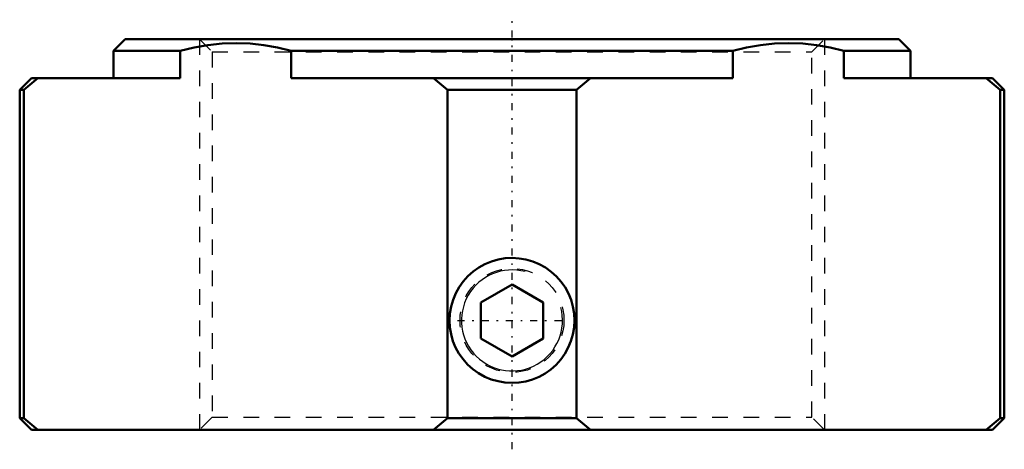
# Model space of a CAD drawing. Header units: millimetres. Extents: x -31.5 to 31.5, y -26.2 to 1.2.
import ezdxf

# ---------------------------------------------------------------- set-up
doc = ezdxf.new("R2010")
doc.units = ezdxf.units.MM
doc.linetypes.add('Center', pattern=[1.5, 0.45, -0.5, 0.05, -0.5])
doc.linetypes.add('Dashed', pattern=[2, 1, -1])
for name, color, linetype, lineweight in [('2d ConnectionPoints', 7, 'Continuous', 50), ('AM_0', 7, 'Continuous', 50), ('AM_5', 3, 'Continuous', 25), ('AM_7', 7, 'Center', 25), ('AM_9', 6, 'Dashed', 25)]:
    doc.layers.add(name, color=color, linetype=linetype, lineweight=lineweight)

msp = doc.modelspace()

# ---------------------------------------------------------------- linework, layer by layer
at = {"layer": '2d ConnectionPoints'}
msp.add_point((0, 0), dxfattribs=at)
at = {"layer": 'AM_0'}
for p, q in [((-24.75, 0), (-25.5, -0.75)), ((-24.75, 0), (24.75, 0)), ((25.5, -0.75), (24.75, 0)), ((-25.5, -0.75), (-25.5, -2.5)), ((-25.5, -0.75), (-21.231, -0.75)), ((-21.231, -0.75), (-21.231, -2.5)), ((-14.125, -0.75), (14.125, -0.75)), ((-14.125, -2.5), (-14.125, -0.75)), ((14.125, -0.75), (14.125, -2.5)), ((21.231, -0.75), (25.5, -0.75)), ((21.231, -2.5), (21.231, -0.75)), ((25.5, -2.5), (25.5, -0.75)), ((-30.75, -2.5), (-31.5, -3.25)), ((-30.338, -2.5), (-31.228, -3.25)), ((-30.75, -2.5), (-21.231, -2.5)), ((14.125, -2.5), (-14.125, -2.5)), ((-4.127, -3.25), (-5.017, -2.5)), ((5.017, -2.5), (4.127, -3.25)), ((21.231, -2.5), (30.75, -2.5)), ((31.228, -3.25), (30.338, -2.5)), ((31.5, -3.25), (30.75, -2.5)), ((-31.5, -3.25), (-31.5, -24.25)), ((-31.5, -3.25), (-31.228, -3.25)), ((-31.228, -3.25), (-31.228, -24.25)), ((-4.127, -3.25), (4.127, -3.25)), ((-4.127, -24.25), (-4.127, -3.25)), ((4.127, -3.25), (4.127, -24.25)), ((31.228, -3.25), (31.5, -3.25)), ((31.228, -24.25), (31.228, -3.25)), ((31.5, -24.25), (31.5, -3.25)), ((0, -15.691), (-2, -16.845)), ((2, -16.845), (0, -15.691)), ((-2, -19.155), (-2, -16.845)), ((2, -19.155), (2, -16.845)), ((-2, -19.155), (0, -20.309)), ((0, -20.309), (2, -19.155)), ((-31.5, -24.25), (-30.75, -25)), ((-31.5, -24.25), (-31.228, -24.25)), ((-31.228, -24.25), (-30.338, -25)), ((-5.017, -25), (-4.127, -24.25)), ((-4.127, -24.25), (4.127, -24.25)), ((4.127, -24.25), (5.017, -25)), ((30.338, -25), (31.228, -24.25)), ((30.75, -25), (31.5, -24.25)), ((31.228, -24.25), (31.5, -24.25)), ((-30.75, -25), (30.75, -25))]:
    msp.add_line(p, q, dxfattribs=at)
for points in [[(-14.125, -0.75), (-14.994, -0.537), (-15.871, -0.38), (-16.751, -0.284), (-17.652, -0.25), (-18.555, -0.281), (-19.454, -0.376), (-20.345, -0.533), (-21.231, -0.75)], [(21.231, -0.75), (20.361, -0.537), (19.485, -0.38), (18.605, -0.284), (17.703, -0.25), (16.8, -0.281), (15.901, -0.376), (15.011, -0.533), (14.125, -0.75)], [(0, -22), (0.446, -21.975), (0.888, -21.9), (1.318, -21.777), (1.731, -21.606), (2.123, -21.39), (2.487, -21.133), (2.822, -20.834), (3.122, -20.5), (3.383, -20.135), (3.601, -19.741), (3.774, -19.324), (3.9, -18.891), (3.974, -18.449), (4, -18), (3.975, -17.552), (3.9, -17.113), (3.777, -16.683), (3.607, -16.272), (3.392, -15.881), (3.134, -15.515), (2.838, -15.181), (2.504, -14.881), (2.137, -14.619), (1.744, -14.4), (1.329, -14.228), (0.895, -14.102), (0.452, -14.026), (0, -14), (-0.446, -14.025), (-0.888, -14.1), (-1.318, -14.223), (-1.731, -14.394), (-2.123, -14.61), (-2.487, -14.867), (-2.822, -15.166), (-3.122, -15.5), (-3.383, -15.865), (-3.601, -16.259), (-3.774, -16.676), (-3.9, -17.109), (-3.974, -17.551), (-4, -18), (-3.975, -18.448), (-3.9, -18.887), (-3.777, -19.317), (-3.607, -19.728), (-3.392, -20.119), (-3.134, -20.485), (-2.838, -20.819), (-2.504, -21.119), (-2.137, -21.381), (-1.744, -21.6), (-1.329, -21.772), (-0.895, -21.898), (-0.452, -21.974), (0, -22)]]:
    msp.add_lwpolyline(points, dxfattribs=at)
at = {"layer": 'AM_5', "linetype": 'Dashed'}
for p, q in [((-20, 0), (-20, -25)), ((20, 0), (20, -25))]:
    msp.add_line(p, q, dxfattribs=at)
msp.add_arc((0, -18), 4, 75, 15, dxfattribs=at)
at = {"layer": 'AM_5'}
msp.add_arc((0, -18), 3.233, 75, 15, dxfattribs=at)
at = {"layer": 'AM_7'}
for p, q in [((0, -26.25), (0, 1.25)), ((-3.49, -18), (3.49, -18))]:
    msp.add_line(p, q, dxfattribs=at)
at = {"layer": 'AM_9'}
for p, q in [((-20, 0), (-19.188, -0.812)), ((19.188, -0.812), (20, 0)), ((-19.188, -0.812), (-19.188, -24.188)), ((-19.188, -0.812), (19.188, -0.812)), ((19.188, -24.188), (19.188, -0.812)), ((-19.188, -24.188), (-20, -25)), ((-19.188, -24.188), (19.188, -24.188)), ((20, -25), (19.188, -24.188))]:
    msp.add_line(p, q, dxfattribs=at)
msp.add_circle((0, -18), 3.324, dxfattribs=at)

doc.saveas('drawing.dxf')
